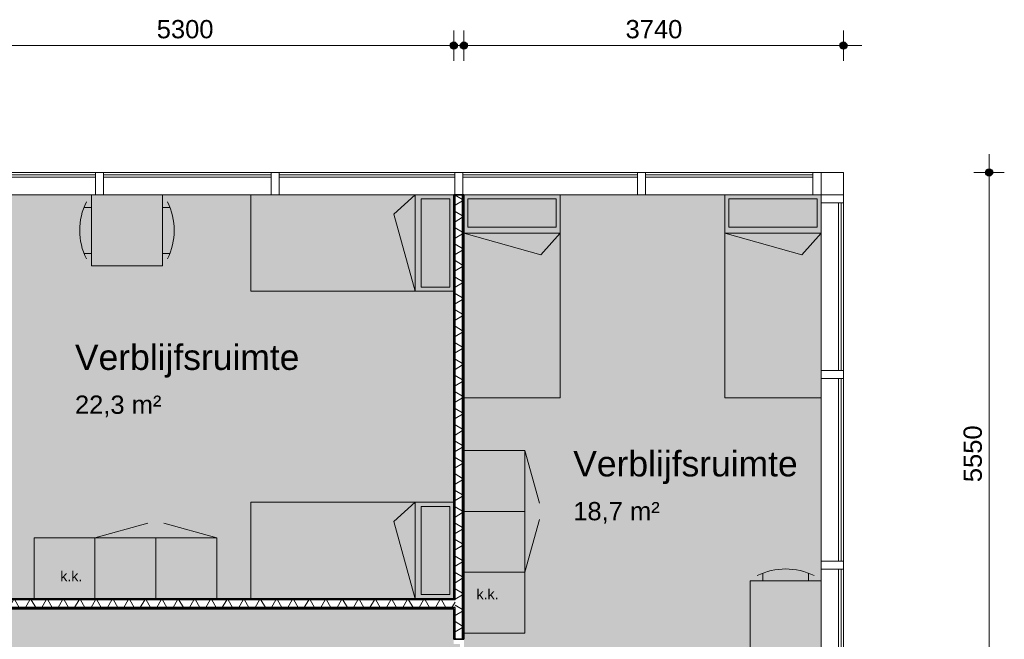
# Model space of a CAD drawing. Header units: millimetres. Extents: x 78984 to 109533, y 218 to 35070.
# Tile 28 of 28: x 99830 to 109533, y 28966 to 35070. Entities that reach past the tile are written whole.
import ezdxf

# ---------------------------------------------------------------- set-up
doc = ezdxf.new("R2010")
doc.units = ezdxf.units.MM
for name, color, linetype, lineweight in [('A-ANNO-DIMS', 211, 'Continuous', 9), ('A-ANNO-DIMS-100', 211, 'Continuous', 9), ('A-AREA-IDEN', 2, 'Continuous', 13), ('A-AREA-PATT', 32, 'Continuous', 9), ('A-DETL', 90, 'Continuous', 13), ('A-FLOR', 192, 'Continuous', 18), ('A-GLAZ-CURT', 52, 'Continuous', 13), ('A-GLAZ-CWMG', 51, 'Continuous', 13), ('A-WALL', 113, 'Continuous', 18), ('A-WALL-PATT', 111, 'Continuous', 35), ('G-ANNO-TEXT', 231, 'Continuous', 9), ('I-WALL', 2, 'Continuous', 18)]:
    doc.layers.add(name, color=color, linetype=linetype, lineweight=lineweight)
doc.styles.add('Arial', font='arial.ttf', dxfattribs={"height": 180})
doc.styles.add('Arial_1', font='arial.ttf', dxfattribs={"height": 250})
doc.styles.add('Arial_2', font='arial.ttf', dxfattribs={"height": 100})
doc.dimstyles.new('1_8mm', dxfattribs={"dimscale": 304.8, "dimtxt": 183.646692, "dimasz": 0.918635, "dimexe": 0.492126, "dimexo": 0.0625, "dimgap": 0.059055, "dimtad": 1, "dimdec": 0, "dimrnd": 5, "dimzin": 0, "dimdsep": 46, "dimtxsty": 'Arial', "dimblk1": 'DOTSMALL', "dimblk2": 'DOTSMALL', "dimsah": 1, "dimcen": 0.09, "dimdle": 0.590551, "dimazin": 0, "dimtfac": 1, "dimtdec": 4, "dimtix": 1, "dimtmove": 0, "dimatfit": 3, "dimfxl": 0.492126, "dimfxlon": 1, "dimtvp": 1, "dimtolj": 1, "dimtzin": 0, "dimlwd": 13, "dimlwe": 13, "dimarcsym": 2})
pattern_1 = [(180, (104207.75, 30705.71), (6e-13, -200), []), (180, (104207.75, 30721.71), (6e-13, -200), []), (180, (104207.75, 30737.71), (6e-13, -200), []), (180, (104207.75, 30753.71), (6e-13, -200), [])]
pattern_2 = [(270, (96057.75, 29365.65), (200, 7e-13), []), (270, (96041.75, 29365.65), (200, 7e-13), []), (270, (96025.75, 29365.65), (200, 7e-13), []), (270, (96009.75, 29365.65), (200, 7e-13), [])]

# ---------------------------------------------------------------- blocks, each defined once
blk = doc.blocks.new('Rectangular Mullion - 80x220-7500625-plot_02')
at = {"layer": 'A-GLAZ-CWMG'}
for p, q in [((-80, 220), (0, 220)), ((-80, 0), (-80, 220)), ((0, 220), (0, 0)), ((0, 0), (-80, 0))]:
    blk.add_line(p, q, dxfattribs=at)
blk = doc.blocks.new('System Panel - glas_offset-35-7511177-plot_02')
at = {"layer": 'A-GLAZ-CURT'}
for p, q in [((825, -22.5), (-825, -22.5)), ((-825, -22.5), (-825, -47.5)), ((-825, -47.5), (825, -47.5)), ((825, -47.5), (825, -22.5))]:
    blk.add_line(p, q, dxfattribs=at)
blk = doc.blocks.new('Rectangular Mullion - 80x220-7517914-plot_02')
at = {"layer": 'A-GLAZ-CWMG'}
for p, q in [((107727.8, 31615.7), (107727.8, 33265.7)), ((107947.8, 31615.7), (107947.8, 33265.7))]:
    blk.add_line(p, q, dxfattribs=at)
blk = doc.blocks.new('Rectangular Mullion - 80x220-7500626-plot_02')
at = {"layer": 'A-GLAZ-CWMG'}
for p, q in [((0, 220), (-80, 220)), ((-80, 220), (-80, 0)), ((0, 0), (0, 220)), ((-80, 0), (0, 0))]:
    blk.add_line(p, q, dxfattribs=at)
blk = doc.blocks.new('System Panel - glas_offset-35-7511376-plot_02')
at = {"layer": 'A-GLAZ-CURT'}
for p, q in [((890, -22.5), (-890, -22.5)), ((-890, -22.5), (-890, -47.5)), ((-890, -47.5), (890, -47.5)), ((890, -47.5), (890, -22.5))]:
    blk.add_line(p, q, dxfattribs=at)
blk = doc.blocks.new('Rectangular Mullion - 80x220-V3-plot_02')
at = {"layer": 'A-GLAZ-CWMG'}
for p, q in [((95177.8, 33565.7), (93397.8, 33565.7)), ((95177.8, 33345.7), (93407.8, 33345.7))]:
    blk.add_line(p, q, dxfattribs=at)
blk = doc.blocks.new('Rectangular Mullion - 80x220-V1-plot_02')
at = {"layer": 'A-GLAZ-CWMG'}
for p, q in [((91507.8, 33565.7), (89857.8, 33565.7)), ((91507.8, 33345.7), (89857.8, 33345.7))]:
    blk.add_line(p, q, dxfattribs=at)
blk = doc.blocks.new('Rectangular Mullion - 80x220-7500623-plot_02')
at = {"layer": 'A-GLAZ-CWMG'}
for p, q in [((-40, 220), (40, 220)), ((-40, 0), (-40, 220)), ((40, 220), (40, 0)), ((40, 0), (-40, 0))]:
    blk.add_line(p, q, dxfattribs=at)
blk = doc.blocks.new('System Panel - glas_offset-35-7511933-plot_02')
at = {"layer": 'A-GLAZ-CURT'}
for p, q in [((865, -22.5), (-865, -22.5)), ((-865, -22.5), (-865, -47.5)), ((-865, -47.5), (865, -47.5)), ((865, -47.5), (865, -22.5))]:
    blk.add_line(p, q, dxfattribs=at)
blk = doc.blocks.new('Rectangular Mullion - 80x220-V2-plot_02')
at = {"layer": 'A-GLAZ-CWMG'}
for p, q in [((93317.8, 33565.7), (91587.8, 33565.7)), ((93307.8, 33345.7), (91587.8, 33345.7))]:
    blk.add_line(p, q, dxfattribs=at)
blk = doc.blocks.new('System Panel - glas_offset-35-7511927-plot_02')
at = {"layer": 'A-GLAZ-CURT'}
for p, q in [((860, -22.5), (-860, -22.5)), ((-860, -22.5), (-860, -47.5)), ((-860, -47.5), (860, -47.5)), ((860, -47.5), (860, -22.5))]:
    blk.add_line(p, q, dxfattribs=at)
blk = doc.blocks.new('Rectangular Mullion - 80x220-7511924-plot_02')
at = {"layer": 'A-GLAZ-CWMG'}
for p, q in [((105917.8, 33565.7), (104197.8, 33565.7)), ((105917.8, 33345.7), (104207.8, 33345.7))]:
    blk.add_line(p, q, dxfattribs=at)
blk = doc.blocks.new('System Panel - glas_offset-35-7512031-plot_02')
at = {"layer": 'A-GLAZ-CURT'}
for p, q in [((825, -22.5), (-825, -22.5)), ((-825, -22.5), (-825, -47.5)), ((-825, -47.5), (825, -47.5)), ((825, -47.5), (825, -22.5))]:
    blk.add_line(p, q, dxfattribs=at)
blk = doc.blocks.new('Rectangular Mullion - 80x220-7512029-plot_02')
at = {"layer": 'A-GLAZ-CWMG'}
for p, q in [((107647.7, 33565.7), (105997.8, 33565.7)), ((107647.7, 33345.7), (105997.8, 33345.7))]:
    blk.add_line(p, q, dxfattribs=at)
blk = doc.blocks.new('System Panel - glas_offset-35-7511981-plot_02')
at = {"layer": 'A-GLAZ-CURT'}
for p, q in [((900, -22.5), (-900, -22.5)), ((-900, -22.5), (-900, -47.5)), ((-900, -47.5), (900, -47.5)), ((900, -47.5), (900, -22.5))]:
    blk.add_line(p, q, dxfattribs=at)
blk = doc.blocks.new('Rectangular Mullion - 80x220-7511978-plot_02')
at = {"layer": 'A-GLAZ-CWMG'}
for p, q in [((84377.8, 33565.7), (82577.8, 33565.7)), ((84377.8, 33345.7), (82577.8, 33345.7))]:
    blk.add_line(p, q, dxfattribs=at)
blk = doc.blocks.new('DIMBLOCK2-plot_02')
at = {"layer": 'A-ANNO-DIMS-100', "lineweight": 25}
h = blk.add_hatch(color=256, dxfattribs=at)
edge = h.paths.add_edge_path()
edge.add_arc((109383.2, 33565.7), 35, 0, 360)
h = blk.add_hatch(color=256, dxfattribs=at)
edge = h.paths.add_edge_path()
edge.add_arc((109383.2, 28015.7), 35, 0, 360)
at = {"layer": 'A-ANNO-DIMS-100', "lineweight": 13}
for p, q in [((109383.2, 33745.7), (109383.2, 27835.7)), ((109383.2, 33565.7), (109233.2, 33565.7)), ((109383.2, 33565.7), (109533.2, 33565.7)), ((109383.2, 28015.7), (109233.2, 28015.7)), ((109383.2, 28015.7), (109533.2, 28015.7))]:
    blk.add_line(p, q, dxfattribs=at)
at = {"layer": 'A-ANNO-DIMS-100', "lineweight": 25}
for centre in [(109383.2, 33565.7), (109383.2, 28015.7)]:
    blk.add_circle(centre, 35, dxfattribs=at)
at = {"layer": 'A-ANNO-DIMS-100', "color": 0, "lineweight": 13, "insert": (109131.6, 30513.8), "char_height": 180, "width": 664.518, "attachment_point": 1, "rotation": 90, "line_spacing_factor": 0.941778, "style": 'Arial'}
blk.add_mtext('5550', dxfattribs=at)
blk = doc.blocks.new('_DotSmall')
at = {"color": 0, "linetype": 'ByBlock', "const_width": 0.5}
blk.add_lwpolyline([(-0.0625, 0, 1), (0.0625, 0, 1)], format="xyb", close=True, dxfattribs=at)
blk = doc.blocks.new('DIMBLOCK3-plot_02')
at = {"layer": 'A-ANNO-DIMS-100', "lineweight": 25}
h = blk.add_hatch(color=256, dxfattribs=at)
edge = h.paths.add_edge_path()
edge.add_arc((104207.8, 34815.5), 35, 0, 360)
h = blk.add_hatch(color=256, dxfattribs=at)
edge = h.paths.add_edge_path()
edge.add_arc((107947.7, 34815.5), 35, 0, 360)
at = {"layer": 'A-ANNO-DIMS-100', "lineweight": 13}
for p, q in [((104207.8, 34815.5), (104207.8, 34965.5)), ((107947.7, 34815.5), (107947.7, 34965.5)), ((104027.8, 34815.5), (108127.7, 34815.5)), ((104207.8, 34815.5), (104207.8, 34665.5)), ((107947.7, 34815.5), (107947.7, 34665.5))]:
    blk.add_line(p, q, dxfattribs=at)
at = {"layer": 'A-ANNO-DIMS-100', "lineweight": 25}
for centre in [(104207.8, 34815.5), (107947.7, 34815.5)]:
    blk.add_circle(centre, 35, dxfattribs=at)
at = {"layer": 'A-ANNO-DIMS-100', "color": 0, "lineweight": 13, "insert": (105800.8, 35067.2), "char_height": 180, "width": 664.518, "attachment_point": 1, "line_spacing_factor": 0.941778, "style": 'Arial'}
blk.add_mtext('3740', dxfattribs=at)
blk = doc.blocks.new('DIMBLOCK4-plot_02')
at = {"layer": 'A-ANNO-DIMS-100', "lineweight": 25}
h = blk.add_hatch(color=256, dxfattribs=at)
edge = h.paths.add_edge_path()
edge.add_arc((98807.8, 34815.5), 35, 0, 360)
h = blk.add_hatch(color=256, dxfattribs=at)
edge = h.paths.add_edge_path()
edge.add_arc((104107.8, 34815.5), 35, 0, 360)
at = {"layer": 'A-ANNO-DIMS-100', "lineweight": 13}
for p, q in [((98807.8, 34815.5), (98807.8, 34965.5)), ((104107.8, 34815.5), (104107.8, 34965.5)), ((98627.8, 34815.5), (104287.8, 34815.5)), ((98807.8, 34815.5), (98807.8, 34665.5)), ((104107.8, 34815.5), (104107.8, 34665.5))]:
    blk.add_line(p, q, dxfattribs=at)
at = {"layer": 'A-ANNO-DIMS-100', "lineweight": 25}
for centre in [(98807.8, 34815.5), (104107.8, 34815.5)]:
    blk.add_circle(centre, 35, dxfattribs=at)
at = {"layer": 'A-ANNO-DIMS-100', "color": 0, "lineweight": 13, "insert": (101180.9, 35067.2), "char_height": 180, "width": 664.518, "attachment_point": 1, "line_spacing_factor": 0.941778, "style": 'Arial'}
blk.add_mtext('5300', dxfattribs=at)

msp = doc.modelspace()

# ---------------------------------------------------------------- hatches: boundary and pattern name
at = {"layer": 'A-AREA-PATT'}
h = msp.add_hatch(color=9, dxfattribs=at)
h.paths.add_polyline_path([(100717.8, 6385.6), (102297.8, 6385.6), (102297.8, 6485.6), (102347.8, 6485.6), (102347.8, 7385.6), (102297.8, 7385.6), (102297.8, 11465.8), (102047.6, 11465.8), (102047.6, 12065.8), (102297.8, 12065.8), (102297.8, 12445.7), (102347.8, 12445.7), (102347.8, 13345.7), (102297.8, 13345.7), (102297.8, 13645.7), (102347.8, 13645.7), (102347.8, 14545.7), (102297.8, 14545.7), (102297.8, 17315.7), (102347.8, 17315.7), (102347.8, 18215.7), (102297.8, 18215.7), (102297.8, 19565.2), (102047.6, 19565.2), (102047.6, 20165.2), (102297.8, 20165.2), (102297.8, 25165.7), (88647.7, 25165.7), (88647.7, 27665.6), (88547.4, 27665.6), (88547.4, 28265.6), (89147.4, 28265.6), (89147.4, 28065.8), (104107.8, 28065.8), (104107.8, 28145.8), (104157.8, 28145.8), (104157.8, 28920.8), (104107.8, 28920.8), (104107.8, 29265.7), (99707.8, 29265.7), (99707.8, 29315.7), (98932.8, 29315.7), (98932.8, 29265.7), (94282.8, 29265.7), (94282.8, 29315.7), (93507.8, 29315.7), (93507.8, 29265.7), (93207.8, 29265.7), (93207.8, 29315.7), (92432.8, 29315.7), (92432.8, 29265.7), (87907.8, 29265.7), (87907.8, 33279.8), (87957.8, 33279.8), (87957.8, 33345.7), (86197.8, 33345.7), (86197.8, 33245.7), (86147.8, 33245.7), (86147.8, 32345.7), (86197.8, 32345.7), (86197.8, 27185.8), (86147.8, 27185.8), (86147.8, 26285.8), (86197.8, 26285.8), (86197.8, 25985.8), (86147.8, 25985.8), (86147.8, 25085.8), (86197.8, 25085.8), (86197.8, 22510.7), (86147.8, 22510.7), (86147.8, 21610.7), (86197.8, 21610.7), (86197.8, 20165.8), (86447.8, 20165.8), (86447.8, 19565.8), (86197.8, 19565.8), (86197.8, 16350.7), (86147.8, 16350.7), (86147.8, 15450.7), (86197.8, 15450.7), (86197.8, 15260.7), (86147.8, 15260.7), (86147.8, 14360.7), (86197.8, 14360.7), (86197.8, 12065.8), (86447.8, 12065.8), (86447.8, 11465.8), (86197.8, 11465.8), (86197.8, 7485.7), (86147.8, 7485.7), (86147.8, 6585.7), (86197.8, 6585.7), (86196.9, 6451.8), (86147.8, 6451.8), (86147.8, 6385.6), (88647.7, 6385.6), (88647.7, 14015.7), (90447.7, 14015.7), (90447.7, 13965.7), (91347.7, 13965.7), (91347.7, 14015.7), (91647.7, 14015.7), (91647.7, 13965.7), (92547.7, 13965.7), (92547.7, 14015.7), (94347.7, 14015.7), (94347.7, 10065.7), (96777.8, 10065.7), (96777.8, 10665.7), (96827.8, 10665.7), (96827.8, 11565.7), (96777.8, 11565.7), (96777.8, 14015.7), (100677.8, 14015.7), (100677.8, 6385.6)])
h.paths.add_polyline_path([(88697.7, 8140.6), (88697.7, 8915.6), (88687.7, 8915.6), (88687.7, 8140.6)])
h.paths.add_polyline_path([(88687.7, 9910.7), (88697.7, 9910.7), (88697.7, 10685.7), (88687.7, 10685.7), (88687.7, 10563.1)])
h.paths.add_polyline_path([(95292.7, 9965.7), (96192.7, 9965.7), (96192.7, 10025.7), (94392.7, 10025.7), (94392.7, 9965.7)])
h.paths.add_polyline_path([(99177.8, 13965.7), (99177.8, 13975.7), (98277.8, 13975.7), (98277.8, 13965.7), (98564.8, 13965.7)])
h.paths.add_polyline_path([(100295.5, 15515.8), (100100.3, 15515.8), (100100.3, 15565.8), (99200.3, 15565.8), (99200.3, 15515.8), (96369.2, 15515.8), (96369.2, 15565.8), (95469.2, 15565.8), (95469.2, 15515.8), (94079.8, 15515.8), (94079.8, 15565.8), (93179.8, 15565.8), (93179.8, 15515.8), (91929.8, 15515.8), (91929.8, 15565.8), (91029.8, 15565.8), (91029.8, 15515.8), (89692.7, 15515.8), (89692.7, 15565.8), (88792.7, 15565.8), (88792.7, 15515.8), (88647.7, 15515.8), (88647.7, 23515.8), (88792.7, 23515.8), (88792.7, 23465.8), (89692.7, 23465.8), (89692.7, 23515.8), (91029.8, 23515.8), (91029.8, 23465.8), (91929.8, 23465.8), (91929.8, 23515.8), (93179.8, 23515.8), (93179.8, 23465.8), (94079.8, 23465.8), (94079.8, 23515.8), (95469.2, 23515.8), (95469.2, 23465.8), (96369.2, 23465.8), (96369.2, 23515.8), (99200.3, 23515.8), (99200.3, 23465.8), (100100.3, 23465.8), (100100.3, 23515.8), (100334.8, 23515.8), (100334.6, 15515.8), (100322.3, 15515.8)])
h.paths.add_polyline_path([(102337.8, 22865.5), (102347.8, 22865.5), (102347.8, 24665.5), (102337.8, 24665.5), (102337.8, 23465.8)])
h.paths.add_polyline_path([(101453, 25205.7), (101480.3, 25205.7), (101480.3, 25265.7), (100580.3, 25265.7), (100580.3, 25205.7)])
h.paths.add_polyline_path([(99010.4, 25205.7), (99785.4, 25205.7), (99785.4, 25265.7), (99010.4, 25265.7)])
h.paths.add_polyline_path([(95676.5, 25205.7), (95935.2, 25205.7), (95935.2, 25265.7), (95160.2, 25265.7), (95160.2, 25205.7), (95284.8, 25205.7)])
h.paths.add_polyline_path([(93357.8, 28015.8), (93747.2, 28015.8), (93747.2, 28025.8), (92847.2, 28025.8), (92847.2, 28015.8)])
h.paths.add_polyline_path([(90097.3, 28015.8), (90097.3, 28025.8), (89197.3, 28025.8), (89197.3, 28015.8), (89900, 28015.8)])
h = msp.add_hatch(color=9, dxfattribs=at)
h.paths.add_polyline_path([(99707.8, 29315.7), (99707.8, 29325.7), (98932.8, 29325.7), (98932.8, 29315.7)])
h.paths.add_polyline_path([(101453, 29365.7), (104107.8, 29365.7), (104107.8, 33345.7), (98807.8, 33345.7), (98807.8, 29365.7), (99752.8, 29365.7)])
h = msp.add_hatch(color=9, dxfattribs=at)
h.paths.add_polyline_path([(107727.7, 27965.7), (107727.7, 33345.7), (104207.8, 33345.7), (104207.8, 28065.8), (105497.8, 28065.8), (105497.8, 28015.7), (107661.8, 28015.7), (107661.8, 27965.7)])
h.paths.add_polyline_path([(104157.8, 28145.8), (104167.8, 28145.8), (104167.8, 28920.8), (104157.8, 28920.8)])
at = {"layer": 'A-WALL-PATT', "lineweight": 9}
h = msp.add_hatch(dxfattribs=at)
h.set_pattern_fill('FP_23', color=256, angle=90, style=0, pattern_type=2)
h.set_pattern_definition(pattern_1)
h.paths.add_polyline_path([(104120.3, 28065.8), (104120.3, 28100.8), (104107.8, 28100.8), (104107.8, 28065.8)])
h.paths.add_polyline_path([(104107.8, 28965.8), (104120.3, 28965.8), (104120.3, 29278.2), (104107.8, 29278.2), (104107.8, 29265.7)])
h.paths.add_polyline_path([(104107.8, 29353.2), (104120.3, 29353.2), (104120.3, 33345.7), (104107.8, 33345.7), (104107.8, 29365.7)])
h = msp.add_hatch(dxfattribs=at)
h.set_pattern_fill('FP_24', color=256, angle=60, style=0, pattern_type=2)
h.set_pattern_definition([(150, (104207.75, 30705.71), (-70, -121.2436), []), (210, (104207.75, 30705.71), (70, -121.2436), [])])
h.paths.add_polyline_path([(104120.3, 28065.8), (104195.3, 28065.8), (104195.3, 28100.8), (104120.3, 28100.8)])
h.paths.add_polyline_path([(104195.3, 28965.8), (104195.3, 33345.7), (104120.3, 33345.7), (104120.3, 28965.8)])
h = msp.add_hatch(dxfattribs=at)
h.set_pattern_fill('FP_23', color=256, angle=90, style=0, pattern_type=2)
h.set_pattern_definition(pattern_1)
h.paths.add_polyline_path([(104207.8, 28065.8), (104207.8, 28100.8), (104195.3, 28100.8), (104195.3, 28065.8)])
h.paths.add_polyline_path([(104195.3, 28965.8), (104207.8, 28965.8), (104207.8, 33345.7), (104195.3, 33345.7), (104195.3, 33023.8)])
h = msp.add_hatch(dxfattribs=at)
h.set_pattern_fill('FP_35', color=256, angle=-300, style=0, pattern_type=2)
h.set_pattern_definition([(240, (96057.75, 29365.65), (121.2436, -70), []), (300, (96057.75, 29365.65), (121.2436, 70), [])])
h.paths.add_polyline_path([(104120.3, 29278.2), (104120.3, 29353.2), (99752.8, 29353.2), (99752.8, 29278.2), (104107.8, 29278.2)])
h.paths.add_polyline_path([(98887.8, 29278.2), (98887.8, 29353.2), (94327.8, 29353.2), (94327.8, 29278.2), (95676.5, 29278.2)])
h.paths.add_polyline_path([(93252.8, 29278.2), (93462.8, 29278.2), (93462.8, 29353.2), (93252.8, 29353.2)])
h.paths.add_polyline_path([(92387.8, 29278.2), (92387.8, 29353.2), (87995.3, 29353.2), (87995.3, 29278.2), (89900, 29278.2)])
h = msp.add_hatch(dxfattribs=at)
h.set_pattern_fill('FP_34', color=256, angle=-270, style=0, pattern_type=2)
h.set_pattern_definition(pattern_2)
h.paths.add_polyline_path([(104107.8, 29353.2), (104107.8, 29365.7), (99752.8, 29365.7), (99752.8, 29353.2), (101453, 29353.2)])
h.paths.add_polyline_path([(98720.3, 29353.2), (98720.3, 29365.7), (94327.8, 29365.7), (94327.8, 29353.2), (95676.5, 29353.2)])
h.paths.add_polyline_path([(98795.3, 29353.2), (98887.8, 29353.2), (98887.8, 29365.7), (98795.3, 29365.7)])
h.paths.add_polyline_path([(93395.3, 29353.2), (93462.8, 29353.2), (93462.8, 29365.7), (93395.3, 29365.7)])
h.paths.add_polyline_path([(93320.3, 29353.2), (93320.3, 29365.7), (93252.8, 29365.7), (93252.8, 29353.2)])
h.paths.add_polyline_path([(92387.8, 29353.2), (92387.8, 29365.7), (88007.8, 29365.7), (88007.8, 29353.2), (89900, 29353.2)])
h = msp.add_hatch(dxfattribs=at)
h.set_pattern_fill('FP_34', color=256, angle=-270, style=0, pattern_type=2)
h.set_pattern_definition(pattern_2)
h.paths.add_polyline_path([(104107.8, 29265.7), (104107.8, 29278.2), (99752.8, 29278.2), (99752.8, 29265.7), (101453, 29265.7)])
h.paths.add_polyline_path([(98887.8, 29265.7), (98887.8, 29278.2), (94327.8, 29278.2), (94327.8, 29265.7), (95676.5, 29265.7)])
h.paths.add_polyline_path([(93252.8, 29265.7), (93462.8, 29265.7), (93462.8, 29278.2), (93252.8, 29278.2)])
h.paths.add_polyline_path([(92387.8, 29265.7), (92387.8, 29278.2), (87920.3, 29278.2), (87920.3, 29265.7), (89900, 29265.7)])

# ---------------------------------------------------------------- linework, layer by layer
at = {"layer": 'A-DETL'}
for p, q in [((100537.5, 33345.7), (101237.5, 33345.7)), ((100537.5, 32645.7), (100537.5, 33345.7)), ((101237.5, 33345.7), (101237.5, 32645.7)), ((100464.2, 33220.8), (100537.5, 33220.8)), ((101310.9, 33220.8), (101237.5, 33220.8)), ((100464.2, 32768.4), (100537.5, 32768.4)), ((101310.9, 32768.4), (101237.5, 32768.4)), ((101237.5, 32645.7), (100537.5, 32645.7)), ((104207.8, 30225.7), (104207.8, 30825.7)), ((104207.8, 30825.7), (104807.8, 30825.7)), ((104807.8, 30825.7), (104807.8, 30225.7)), ((104807.8, 30825.7), (104952.8, 30305.6)), ((104207.8, 29625.7), (104207.8, 30225.7)), ((104207.8, 30225.7), (104807.8, 30225.7)), ((104807.8, 30225.7), (104807.8, 29625.7)), ((100572.1, 29965.7), (101092.2, 30110.7)), ((101772.1, 29965.7), (101252, 30110.7)), ((104807.8, 29625.7), (104952.8, 30145.9)), ((99972.1, 29365.7), (99972.1, 29965.7)), ((99972.1, 29965.7), (100572.1, 29965.7)), ((101172.1, 29965.7), (100572.1, 29965.7)), ((100572.1, 29365.7), (100572.1, 29965.7)), ((100572.1, 29965.7), (100572.1, 29365.7)), ((101172.1, 29365.7), (101172.1, 29965.7)), ((101772.1, 29965.7), (101172.1, 29965.7)), ((101772.1, 29365.7), (101772.1, 29965.7)), ((104207.8, 29625.7), (104807.8, 29625.7)), ((104207.8, 29025.7), (104207.8, 29625.7)), ((104207.8, 29625.7), (104807.8, 29625.7)), ((104807.8, 29625.7), (104807.8, 29025.7)), ((107152.6, 29616.7), (107152.6, 29543.3)), ((107605, 29616.7), (107605, 29543.3)), ((107027.8, 28843.3), (107027.8, 29543.3)), ((107027.8, 29543.3), (107727.8, 29543.3)), ((107727.8, 29543.3), (107727.8, 28843.3)), ((100572.1, 29365.7), (99972.1, 29365.7)), ((100572.1, 29365.7), (101172.1, 29365.7)), ((101172.1, 29365.7), (101772.1, 29365.7)), ((104807.8, 29025.7), (104207.8, 29025.7))]:
    msp.add_line(p, q, dxfattribs=at)
at = {"layer": 'A-DETL', "lineweight": 9}
for p, q in [((104107.8, 33345.7), (102107.8, 33345.7)), ((102107.8, 33345.7), (102107.8, 32395.7)), ((103727.8, 33345.7), (103516, 33155)), ((103727.8, 32395.7), (103727.8, 33345.7)), ((103787.8, 32435.7), (103787.8, 33305.7)), ((103787.8, 33305.7), (104067.8, 33305.7)), ((104067.8, 33305.7), (104067.8, 32435.7)), ((104107.8, 33345.7), (104107.8, 32395.7)), ((104207.8, 31345.7), (104207.8, 33345.7)), ((105157.8, 33345.7), (104207.8, 33345.7)), ((105117.8, 33305.7), (104247.8, 33305.7)), ((104247.8, 33305.7), (104247.8, 33025.7)), ((105117.8, 33025.7), (105117.8, 33305.7)), ((105157.8, 33345.7), (105157.8, 31345.7)), ((106777.8, 31345.7), (106777.8, 33345.7)), ((107727.8, 33345.7), (106777.8, 33345.7)), ((107687.8, 33305.7), (106817.8, 33305.7)), ((106817.8, 33305.7), (106817.8, 33025.7)), ((107687.8, 33025.7), (107687.8, 33305.7)), ((107727.8, 33345.7), (107727.8, 31345.7)), ((103516, 33155), (103727.8, 32395.7)), ((104247.8, 33025.7), (105117.8, 33025.7)), ((106817.8, 33025.7), (107687.8, 33025.7)), ((104207.8, 32965.7), (105157.8, 32965.7)), ((104967.1, 32753.9), (104207.8, 32965.7)), ((105157.8, 32965.7), (104967.1, 32753.9)), ((106777.8, 32965.7), (107727.8, 32965.7)), ((107537.1, 32753.9), (106777.8, 32965.7)), ((107727.8, 32965.7), (107537.1, 32753.9)), ((104067.8, 32435.7), (103787.8, 32435.7)), ((102107.8, 32395.7), (104107.8, 32395.7)), ((105157.8, 31345.7), (104207.8, 31345.7)), ((107727.8, 31345.7), (106777.8, 31345.7)), ((104107.8, 30315.7), (102107.8, 30315.7)), ((102107.8, 30315.7), (102107.8, 29365.7)), ((103727.8, 30315.7), (103516, 30125)), ((103727.8, 29365.7), (103727.8, 30315.7)), ((103787.8, 29405.7), (103787.8, 30275.7)), ((103787.8, 30275.7), (104067.8, 30275.7)), ((104067.8, 30275.7), (104067.8, 29405.7)), ((104107.8, 30315.7), (104107.8, 29365.7)), ((103516, 30125), (103727.8, 29365.7)), ((104067.8, 29405.7), (103787.8, 29405.7)), ((102107.8, 29365.7), (104107.8, 29365.7))]:
    msp.add_line(p, q, dxfattribs=at)
at = {"layer": 'A-DETL'}
for centre, start, end in [((101047.4, 32994.6), 153.41048, 206.58952), ((100727.7, 32994.6), 333.41048, 26.58952), ((107378.8, 29033.4), 63.41048, 116.58952)]:
    msp.add_arc(centre, 625.6, start, end, dxfattribs=at)
at = {"layer": 'A-FLOR'}
for p, q in [((107947.7, 33565.7), (107727.7, 33565.7)), ((107947.7, 33345.7), (107947.7, 33565.7))]:
    msp.add_line(p, q, dxfattribs=at)
at = {"layer": 'A-WALL', "lineweight": 25}
for p, q in [((104120.3, 29353.2), (104120.3, 33345.7)), ((104195.3, 28965.8), (104195.3, 33345.7)), ((104120.3, 29353.2), (99752.8, 29353.2)), ((104120.3, 29278.2), (99752.8, 29278.2)), ((104120.3, 28965.8), (104120.3, 29278.2))]:
    msp.add_line(p, q, dxfattribs=at)
at = {"layer": 'I-WALL', "lineweight": 35}
for p, q in [((104107.8, 33345.7), (104107.8, 29365.7)), ((104207.8, 33345.7), (104107.8, 33345.7)), ((104207.8, 28965.8), (104207.8, 33345.7)), ((104107.8, 29365.7), (99752.8, 29365.7)), ((99752.8, 29265.7), (104107.8, 29265.7)), ((104107.8, 29265.7), (104107.8, 28965.8)), ((104107.8, 28965.8), (104207.8, 28965.8))]:
    msp.add_line(p, q, dxfattribs=at)

# ---------------------------------------------------------------- block references
at = {"layer": 'A-GLAZ-CURT'}
for name, p in [('System Panel - glas_offset-35-7511376-plot_02', (99687.8, 33565.7)), ('System Panel - glas_offset-35-7511177-plot_02', (101482.8, 33565.7)), ('System Panel - glas_offset-35-7511933-plot_02', (103252.8, 33565.7)), ('System Panel - glas_offset-35-7511927-plot_02', (105057.8, 33565.7)), ('System Panel - glas_offset-35-7512031-plot_02', (106822.7, 33565.7))]:
    msp.add_blockref(name, p, dxfattribs=at)
at = {"layer": 'A-GLAZ-CURT', "rotation": 269.9999999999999}
for name, p in [('System Panel - glas_offset-35-7511177-plot_02', (107947.8, 32440.7)), ('System Panel - glas_offset-35-7511981-plot_02', (107947.8, 30635.7)), ('System Panel - glas_offset-35-7511177-plot_02', (107947.8, 28830.7))]:
    msp.add_blockref(name, p, dxfattribs=at)
at = {"layer": 'A-GLAZ-CWMG'}
for name, p in [('Rectangular Mullion - 80x220-V3-plot_02', (5400, 0)), ('Rectangular Mullion - 80x220-V1-plot_02', (10800, 0)), ('Rectangular Mullion - 80x220-V2-plot_02', (10800, 0)), ('Rectangular Mullion - 80x220-7511924-plot_02', (0, 0)), ('Rectangular Mullion - 80x220-7512029-plot_02', (0, 0)), ('Rectangular Mullion - 80x220-7517914-plot_02', (0, 0))]:
    msp.add_blockref(name, p, dxfattribs=at)
at = {"layer": 'A-GLAZ-CWMG', "extrusion": (0, 0, -1)}
for name, p, rotation in [('Rectangular Mullion - 80x220-7500623-plot_02', (-100617.8, 33565.7), 180), ('Rectangular Mullion - 80x220-7500623-plot_02', (-102347.8, 33565.7), 180), ('Rectangular Mullion - 80x220-7500623-plot_02', (-104157.8, 33565.7), 180), ('Rectangular Mullion - 80x220-7500623-plot_02', (-105957.8, 33565.7), 180), ('Rectangular Mullion - 80x220-7500625-plot_02', (-107727.7, 33565.7), 180), ('Rectangular Mullion - 80x220-7500623-plot_02', (-107947.8, 31575.7), 270.0000000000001), ('Rectangular Mullion - 80x220-7500623-plot_02', (-107947.8, 29695.7), 270.0000000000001)]:
    msp.add_blockref(name, p, dxfattribs=dict(at, rotation=rotation))
at = {"layer": 'A-GLAZ-CWMG'}
for name, p, rotation in [('Rectangular Mullion - 80x220-7500626-plot_02', (107947.8, 33345.7), 89.9999999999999), ('Rectangular Mullion - 80x220-7511978-plot_02', (74382.1, 114113.4), 270.0000000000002), ('Rectangular Mullion - 80x220-V1-plot_02', (74382.1, 119513.4), 269.9999999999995)]:
    msp.add_blockref(name, p, dxfattribs=dict(at, rotation=rotation))

# ---------------------------------------------------------------- texts
at = {"layer": 'A-AREA-IDEN', "lineweight": 9, "attachment_point": 1}
for s, insert, char_height, width, style in [('Verblijfsruimte', (100374.7, 31869.8), 250, 2677.636, 'Arial_1'), ('22,3 m²', (100374.7, 31367.4), 180, 1010.126, 'Arial'), ('Verblijfsruimte', (105285.2, 30820.8), 250, 2677.636, 'Arial_1'), ('18,7 m²', (105285.2, 30318.4), 180, 1010.126, 'Arial')]:
    msp.add_mtext(s, dxfattribs=dict(at, insert=insert, char_height=char_height, width=width, style=style))
at = {"layer": 'G-ANNO-TEXT', "color": 7, "char_height": 100, "width": 256.54, "attachment_point": 1, "style": 'Arial_2'}
for insert in [(100229.9, 29638.3), (104331.9, 29460.7)]:
    msp.add_mtext('k.k.', dxfattribs=dict(at, insert=insert))

# ---------------------------------------------------------------- dimensions: what is measured, and where the dimension line sits
at = {"layer": 'A-ANNO-DIMS', "lineweight": 13}
for base, p1, p2, override, picture, middle in [((104107.8, 34815.5), (98807.8, 34665.5), (104107.8, 34665.5), {"dimpost": '<>', "dimfxl": 5300}, 'DIMBLOCK4-plot_02', (101457.8, 34925.4)), ((107947.7, 34815.5), (104207.8, 34665.5), (107947.7, 34665.5), {"dimpost": '<>', "dimfxl": 3739.906638}, 'DIMBLOCK3-plot_02', (106077.7, 34925.4))]:
    dim = msp.add_linear_dim(base=base, p1=p1, p2=p2, dimstyle='1_8mm', override=override, dxfattribs=at)
    dim.commit()
    dim.dimension.update_dxf_attribs({"geometry": picture, "text_midpoint": middle})
dim = msp.add_linear_dim(base=(109383.2, 28015.7), p1=(109233.2, 33565.7), p2=(109233.2, 28015.7), angle=90, dimstyle='1_8mm', override={"dimpost": '<>', "dimfxl": 5550}, dxfattribs=at)
dim.commit()
dim.dimension.update_dxf_attribs({"geometry": 'DIMBLOCK2-plot_02', "text_midpoint": (109273.3, 30790.7)})

doc.saveas('drawing.dxf')
